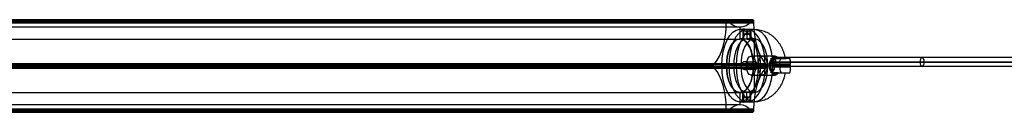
# Model space of a CAD drawing. Header units: millimetres. Extents: x -1274 to 1495, y -27 to 28.
# Tile 6 of 13: x -645 to -334, y -15 to 14. Entities that reach past the tile are written whole.
import ezdxf

# ---------------------------------------------------------------- set-up
doc = ezdxf.new("R2010")
doc.units = ezdxf.units.MM
for name, color, linetype in [('CABLE', 7, 'Continuous'), ('LUZ', 7, 'Continuous'), ('METAL NEGRO', 7, 'Continuous')]:
    doc.layers.add(name, color=color, linetype=linetype)

msp = doc.modelspace()

# ---------------------------------------------------------------- linework, layer by layer
at = {"layer": 'CABLE'}
for p, q in [((-406.02, 0.77, 69.45), (-407.42, 0.77, 67.02)), ((-406.72, 2.17, 68.23), (-406.72, -0.63, 68.23)), ((-312.94, 2.17, 14.09), (-406.72, 2.17, 68.23)), ((-312.94, -0.63, 14.09), (-406.72, -0.63, 68.23))]:
    msp.add_line(p, q, dxfattribs=at)
at = {"layer": 'CABLE', "extrusion": (-0.866025, 1.16928e-17, 0.5)}
msp.add_arc((-0.77, -144.27, 386.35), 1.4, 90, 270, dxfattribs=at)
at = {"layer": 'CABLE', "extrusion": (0.866025, -1.17061e-17, -0.5)}
msp.add_arc((0.77, -144.27, -386.35), 1.4, 90, 270, dxfattribs=at)
at = {"layer": 'CABLE', "extrusion": (-0.866025, -4.54747e-13, 0.5)}
msp.add_arc((-0.77, -144.27, 332.2), 1.4, 90, 270, dxfattribs=at)
at = {"layer": 'CABLE', "extrusion": (-0.866025, 4.54747e-13, 0.5)}
msp.add_arc((-0.77, -144.27, 332.2), 1.4, 270, 90, dxfattribs=at)
at = {"layer": 'CABLE'}
for points in [[(-407.42, 0.77, 67.02), (-313.64, 0.77, 12.87)], [(-312.24, 0.77, 15.3), (-406.02, 0.77, 69.45)]]:
    msp.add_open_spline(points, degree=1, dxfattribs=at)
at = {"layer": 'LUZ'}
for p, q in [((-421.77, 13.44, 66.92), (-941.39, 13.44, 366.92)), ((-932.73, 13.44, 381.92), (-413.11, 13.44, 81.92)), ((-413.11, 13.21, 81.92), (-932.73, 13.21, 381.92)), ((-417.44, 11.87, 74.42), (-417.44, 8.04, 74.42)), ((-945.47, -0.46, 359.86), (-425.85, -0.46, 59.86)), ((-941.31, -0.46, 367.06), (-421.69, -0.46, 67.06)), ((-932.81, -0.46, 381.79), (-413.19, -0.46, 81.79)), ((-928.65, -0.46, 388.99), (-409.03, -0.46, 88.99)), ((-425.85, -0.49, 59.86), (-421.69, -0.49, 67.06)), ((-413.19, -0.49, 81.79), (-409.03, -0.49, 88.99)), ((-417.44, -8.96, 74.42), (-417.44, -12.78, 74.42)), ((-421.77, -14.35, 66.92), (-941.39, -14.35, 366.92)), ((-941.14, -15.09, 367.36), (-421.52, -15.09, 67.36)), ((-417.44, -12.78, 74.42), (-937.06, -12.78, 374.42)), ((-932.98, -15.09, 381.49), (-413.36, -15.09, 81.49)), ((-932.73, -14.35, 381.92), (-413.11, -14.35, 81.92))]:
    msp.add_line(p, q, dxfattribs=at)
at = {"layer": 'LUZ', "extrusion": (-0.866025, -1.2047e-13, 0.5)}
msp.add_arc((-13.21, -167.93, 398.73), 15, 30, 90, dxfattribs=at)
at = {"layer": 'LUZ', "extrusion": (-0.866025, 1.57529e-12, 0.5)}
msp.add_arc((-13.68, -152.43, 398.73), 0.5, 180, 270, dxfattribs=at)
at = {"layer": 'LUZ', "extrusion": (0.866025, 1.59078e-10, -0.5)}
msp.add_arc((13.68, -152.43, -398.73), 0.5, 0, 30, dxfattribs=at)
at = {"layer": 'LUZ', "extrusion": (-0.866025, 7.76695e-13, 0.5)}
msp.add_arc((-26.87, -144.27, 398.73), 15, 330, 0, dxfattribs=at)
at = {"layer": 'LUZ', "extrusion": (-0.866025, 5.5958e-13, 0.5)}
msp.add_arc((-26.87, -144.27, 398.73), 15, 360, 30, dxfattribs=at)
at = {"layer": 'LUZ', "extrusion": (-0.866025, 1.12694e-10, 0.5)}
msp.add_arc((-13.68, -136.11, 398.73), 0.5, 180, 210, dxfattribs=at)
at = {"layer": 'LUZ', "extrusion": (0.866025, -7.33251e-12, -0.5)}
msp.add_arc((13.68, -136.11, -398.73), 0.5, 360, 90, dxfattribs=at)
at = {"layer": 'LUZ', "extrusion": (-0.866025, -1.1624e-13, 0.5)}
msp.add_arc((-13.21, -120.61, 398.73), 15, 270, 330, dxfattribs=at)
at = {"layer": 'LUZ', "extrusion": (-0.866025, 0, 0.5)}
for start, end in [(180, 0), (0, 180)]:
    msp.add_arc((0.46, -144.27, 398.73), 8.5, start, end, dxfattribs=at)
at = {"layer": 'LUZ', "extrusion": (0.866025, -2.6984e-13, -0.5)}
msp.add_arc((-0.46, -160.59, -398.73), 0.5, 210, 330, dxfattribs=at)
at = {"layer": 'LUZ', "extrusion": (-0.866025, -5.53363e-13, 0.5)}
msp.add_arc((14.12, -167.93, 398.73), 15, 90, 150, dxfattribs=at)
at = {"layer": 'LUZ', "extrusion": (-0.866025, 4.27879e-13, 0.5)}
msp.add_arc((14.12, -120.61, 398.73), 15, 210, 270, dxfattribs=at)
at = {"layer": 'LUZ', "extrusion": (0.866025, 1.88932e-13, -0.5)}
msp.add_arc((-0.46, -127.95, -398.73), 0.5, 30, 150, dxfattribs=at)
at = {"layer": 'LUZ', "extrusion": (-0.866025, 1.09412e-13, 0.5)}
msp.add_arc((27.78, -144.27, 398.73), 15, 150, 210, dxfattribs=at)
at = {"layer": 'LUZ', "extrusion": (0.866025, 2.11585e-13, -0.5)}
msp.add_arc((-14.59, -152.43, -398.73), 0.5, 150, 270, dxfattribs=at)
at = {"layer": 'LUZ', "extrusion": (0.866025, 4.17802e-12, -0.5)}
msp.add_arc((-14.59, -136.11, -398.73), 0.5, 90, 210, dxfattribs=at)
at = {"layer": 'LUZ'}
for points in [[(-421.77, 13.68, 66.92), (-941.39, 13.68, 366.92)], [(-421.77, 13.21, 66.92), (-941.39, 13.21, 366.92)], [(-941.14, 14.18, 367.36), (-421.52, 14.18, 67.36)], [(-941.01, 14.11, 367.57), (-421.4, 14.11, 67.57)], [(-940.81, 13.87, 367.93), (-421.19, 13.87, 67.93)], [(-413.69, 13.87, 80.92), (-933.31, 13.87, 380.92)], [(-413.49, 14.11, 81.27), (-933.1, 14.11, 381.27)], [(-932.98, 14.18, 381.49), (-413.36, 14.18, 81.49)], [(-413.11, 13.68, 81.92), (-932.73, 13.68, 381.92)], [(-932.73, 13.21, 381.92), (-413.11, 13.21, 81.92)], [(-421.77, 13.21, 66.92), (-421.77, 13.68, 66.92)], [(-421.4, 14.11, 67.57), (-421.19, 13.87, 67.93)], [(-413.69, 13.87, 80.92), (-413.49, 14.11, 81.27)], [(-413.11, 13.68, 81.92), (-413.11, 13.21, 81.92)], [(-937.06, 11.87, 374.42), (-417.44, 11.87, 74.42)], [(-937.06, 8.04, 374.42), (-417.44, 8.04, 74.42)], [(-945.14, 0.21, 360.43), (-425.52, 0.21, 60.43)], [(-409.36, 0.21, 88.42), (-928.98, 0.21, 388.42)], [(-425.73, -0.02, 60.07), (-425.52, 0.21, 60.43)], [(-409.36, 0.21, 88.42), (-409.16, -0.02, 88.77)], [(-945.34, -0.02, 360.07), (-425.73, -0.02, 60.07)], [(-425.73, -0.89, 60.07), (-945.34, -0.89, 360.07)], [(-425.52, -1.13, 60.43), (-945.14, -1.13, 360.43)], [(-928.98, -1.13, 388.42), (-409.36, -1.13, 88.42)], [(-409.16, -0.02, 88.77), (-928.77, -0.02, 388.77)], [(-928.77, -0.89, 388.77), (-409.16, -0.89, 88.77)], [(-425.52, -1.13, 60.43), (-425.73, -0.89, 60.07)], [(-409.16, -0.89, 88.77), (-409.36, -1.13, 88.42)], [(-417.44, -8.96, 74.42), (-937.06, -8.96, 374.42)], [(-941.39, -14.12, 366.92), (-421.77, -14.12, 66.92)], [(-421.77, -14.59, 66.92), (-941.39, -14.59, 366.92)], [(-941.01, -15.02, 367.57), (-421.4, -15.02, 67.57)], [(-421.19, -14.79, 67.93), (-940.81, -14.79, 367.93)], [(-933.31, -14.79, 380.92), (-413.69, -14.79, 80.92)], [(-933.1, -15.02, 381.27), (-413.49, -15.02, 81.27)], [(-413.11, -14.12, 81.92), (-932.73, -14.12, 381.92)], [(-413.11, -14.59, 81.92), (-932.73, -14.59, 381.92)], [(-421.77, -14.59, 66.92), (-421.77, -14.12, 66.92)], [(-421.19, -14.79, 67.93), (-421.4, -15.02, 67.57)], [(-413.49, -15.02, 81.27), (-413.69, -14.79, 80.92)], [(-413.11, -14.12, 81.92), (-413.11, -14.59, 81.92)]]:
    msp.add_open_spline(points, degree=1, dxfattribs=at)
at = {"layer": 'METAL NEGRO'}
for p, q in [((-417.44, 11.14, 74.42), (-417.44, 8.14, 74.42)), ((-416.53, 11.13, 73.17), (-416.53, 8.12, 73.17)), ((-415.28, 11.09, 71.92), (-415.28, 8.08, 71.92)), ((-415.28, 11.09, 74.42), (-415.28, 8.08, 74.42)), ((-414.03, 11.13, 73.17), (-414.03, 8.12, 73.17)), ((-412.9, 8.14, 71.8), (-412.9, 1.88, 71.8)), ((-408.21, 0.09, 63.36), (-407.88, 0.09, 61.46)), ((-408.04, 0.09, 62.41), (-408.04, -0.81, 62.41)), ((-405.47, 2.12, 67.16), (-407.17, 2.12, 64.22)), ((-407.13, 1.53, 69.79), (-407.13, -2.24, 69.79)), ((-401.44, 0.09, 72.62), (-406.58, 0.09, 70.75)), ((-406.39, 2.64, 65.56), (-406.39, 1.89, 65.56)), ((-405.77, 1.89, 66.65), (-402.87, 1.89, 66.65)), ((-404.5, 1.89, 69.59), (-404.5, 1.89, 64.27)), ((-404, -0.81, 71.68), (-404, 0.09, 71.68)), ((-418.65, -0.36, 61.84), (-423.19, -0.36, 64.46)), ((-421.69, -0.36, 67.06), (-423.19, -0.36, 64.46)), ((-417.15, -0.36, 64.44), (-421.69, -0.36, 67.06)), ((-415.4, -0.36, 67.47), (-417.15, -0.36, 64.44)), ((-417.06, -0.36, 61.08), (-413.88, -0.36, 66.59)), ((-415.4, -0.36, 67.47), (-413.88, -0.36, 66.59)), ((-414.56, -0.36, 60.42), (-411.72, -0.36, 65.34)), ((-408.65, -0.36, 79.16), (-413.19, -0.36, 81.79)), ((-411.69, -0.36, 84.38), (-413.19, -0.36, 81.79)), ((-412.9, -2.59, 71.8), (-412.9, -8.86, 71.8)), ((-412.4, -0.36, 72.67), (-407.2, -0.36, 69.67)), ((-408.65, -0.36, 79.16), (-412.4, -0.36, 72.67)), ((-411.72, -0.36, 65.34), (-408.2, -0.36, 63.32)), ((-407.15, -0.36, 81.76), (-411.69, -0.36, 84.38)), ((-407.87, -0.36, 61.45), (-408.2, -0.36, 63.32)), ((-407.2, -0.36, 69.67), (-406.58, -0.36, 70.75)), ((-405.47, -2.83, 67.16), (-407.17, -2.83, 64.22)), ((-401.43, -0.36, 72.62), (-406.58, -0.36, 70.75)), ((-406.39, -2.61, 65.56), (-406.39, -3.35, 65.56)), ((-405.77, -2.61, 66.65), (-402.87, -2.61, 66.65)), ((-404.5, -2.61, 64.27), (-404.5, -2.61, 69.59)), ((-417.44, -8.86, 74.42), (-417.44, -11.86, 74.42)), ((-416.53, -11.84, 73.17), (-416.53, -8.83, 73.17)), ((-415.28, -11.8, 74.42), (-415.28, -8.79, 74.42)), ((-415.28, -11.8, 71.92), (-415.28, -8.79, 71.92)), ((-414.03, -11.84, 73.17), (-414.03, -8.83, 73.17))]:
    msp.add_line(p, q, dxfattribs=at)
at = {"layer": 'METAL NEGRO', "extrusion": (0.866025, -1.71227e-14, -0.5)}
msp.add_arc((-0.36, -144.27, -398.73), 11.5, 180, 0, dxfattribs=at)
at = {"layer": 'METAL NEGRO', "extrusion": (-0.866025, 0, 0.5)}
for centre, radius, start, end in [((0.36, -144.27, 396.1), 11.5, 186.2088, 353.7912), ((0.36, -144.27, 396.1), 11.5, 6.2083, 173.7914), ((0.36, -144.27, 396.1), 8.5, 188.4136, 351.5868), ((0.36, -144.27, 393.48), 8.5, 180, 0), ((0.36, -144.27, 396.1), 8.5, 8.4139, 171.5861), ((0.36, -144.27, 393.48), 8.5, 0, 180)]:
    msp.add_arc(centre, radius, start, end, dxfattribs=at)
at = {"layer": 'METAL NEGRO', "extrusion": (-0.866025, -2.22595e-13, 0.5)}
msp.add_arc((0.36, -144.27, 393.48), 11.5, 180, 270, dxfattribs=at)
at = {"layer": 'METAL NEGRO', "extrusion": (0.866025, -1.20151e-14, -0.5)}
msp.add_arc((-0.36, -144.27, -398.73), 11.5, 0, 180, dxfattribs=at)
at = {"layer": 'METAL NEGRO', "extrusion": (0, -1, 0)}
for centre, radius, start, end in [((-415.28, 73.17, -9.6), 1.25, 150, 270), ((-415.28, 73.17, -9.6), 1.25, 330, 150), ((-415.28, 73.17, -9.6), 1.25, 270, 330), ((-412.9, 71.8, 0.36), 11.5, 240, 248.7529), ((-412.9, 71.8, 0.36), 11.5, 261.6888, 295.8972), ((-412.9, 71.8, 0.36), 11.5, 4.1028, 60), ((-412.9, 71.8, 2.61), 11.28, 306.0348, 353.9652)]:
    msp.add_arc(centre, radius, start, end, dxfattribs=at)
at = {"layer": 'METAL NEGRO', "extrusion": (0.866025, 8.82625e-14, -0.5)}
msp.add_arc((-0.36, -144.27, -393.48), 11.5, 0, 90, dxfattribs=at)
at = {"layer": 'METAL NEGRO', "extrusion": (0.866025, -5.84894e-14, -0.5)}
msp.add_arc((-0.36, -144.27, -398.73), 8.5, 180, 0, dxfattribs=at)
at = {"layer": 'METAL NEGRO', "extrusion": (0.866025, 0, -0.5)}
for centre, radius, start, end in [((-0.36, -144.27, -398.73), 8.5, 0, 180), ((-0.36, -146.27, -393.48), 3, 180, 0), ((-0.36, -146.27, -393.48), 3, 0, 180), ((-0.36, -146.27, -389.16), 3, 180, 0)]:
    msp.add_arc(centre, radius, start, end, dxfattribs=at)
at = {"layer": 'METAL NEGRO', "extrusion": (0.5, -1.13687e-13, 0.866025)}
msp.add_arc((-0.36, 390.48, -152.29), 1.25, 0, 180, dxfattribs=at)
at = {"layer": 'METAL NEGRO', "extrusion": (0.5, 0, 0.866025)}
msp.add_arc((-0.36, 390.48, -152.05), 1.25, 180, 0, dxfattribs=at)
at = {"layer": 'METAL NEGRO', "extrusion": (0.866025, 5.68434e-14, -0.5)}
msp.add_arc((-0.36, -146.27, -389.32), 3, 0, 180, dxfattribs=at)
at = {"layer": 'METAL NEGRO', "extrusion": (0.173648, 1.13687e-13, -0.984808)}
msp.add_arc((0.09, -389.21, -133.02), 1.8, 270, 0, dxfattribs=at)
at = {"layer": 'METAL NEGRO', "extrusion": (-0.984808, 3.47607e-11, -0.173648)}
msp.add_arc((0.36, 142.41, 391.01), 11.06, 267.6682, 270, dxfattribs=at)
at = {"layer": 'METAL NEGRO', "extrusion": (-0.866025, 5.98133e-14, 0.5)}
msp.add_arc((0.36, -146.27, 387.48), 3, 42.5155, 137.4845, dxfattribs=at)
at = {"layer": 'METAL NEGRO', "extrusion": (-0.866025, -5.14441e-12, 0.5)}
msp.add_arc((0.36, -146.27, 384.73), 3, 180, 229.5407, dxfattribs=at)
at = {"layer": 'METAL NEGRO', "extrusion": (-0.866025, -1.89876e-12, 0.5)}
msp.add_arc((0.36, -146.27, 384.73), 3, 138.5904, 180, dxfattribs=at)
at = {"layer": 'METAL NEGRO', "extrusion": (0, 1, 0)}
for centre, radius, start, end in [((412.9, 71.8, 1.89), 11.28, 186.0348, 233.9652), ((415.28, 73.17, -10.31), 1.25, 210, 30), ((415.28, 73.17, -10.31), 1.25, 30, 90), ((415.28, 73.17, -10.31), 1.25, 90, 210)]:
    msp.add_arc(centre, radius, start, end, dxfattribs=at)
at = {"layer": 'METAL NEGRO', "extrusion": (-0.939693, 0, -0.34202)}
msp.add_arc((-0.09, 203.74, 356.02), 1.8, 90, 180, dxfattribs=at)
at = {"layer": 'METAL NEGRO', "extrusion": (-0.34202, 3.72545e-11, 0.939693)}
msp.add_arc((0.36, -363.44, 205.54), 11.06, 90, 92.3318, dxfattribs=at)
at = {"layer": 'METAL NEGRO', "extrusion": (-0.866025, 2.22595e-13, 0.5)}
msp.add_arc((0.36, -144.27, 393.48), 11.5, 270, 0, dxfattribs=at)
at = {"layer": 'METAL NEGRO', "extrusion": (0.866025, -8.82625e-14, -0.5)}
msp.add_arc((-0.36, -144.27, -393.48), 11.5, 90, 180, dxfattribs=at)
at = {"layer": 'METAL NEGRO', "extrusion": (-0.173648, 0, 0.984808)}
msp.add_arc((0.81, -389.21, 133.02), 1.8, 270, 0, dxfattribs=at)
at = {"layer": 'METAL NEGRO', "extrusion": (-0.984808, -6.53522e-12, -0.173648)}
msp.add_arc((0.36, 142.41, 391.01), 11.06, 270, 272.3318, dxfattribs=at)
at = {"layer": 'METAL NEGRO', "extrusion": (-0.866025, 1.4393e-12, 0.5)}
msp.add_arc((0.36, -146.27, 384.73), 3, 310.4593, 0, dxfattribs=at)
at = {"layer": 'METAL NEGRO', "extrusion": (-0.866025, 1.03198e-11, 0.5)}
msp.add_arc((0.36, -146.27, 384.73), 3, 0, 41.4096, dxfattribs=at)
at = {"layer": 'METAL NEGRO', "extrusion": (0.939693, 0, 0.34202)}
msp.add_arc((-0.81, 203.74, -356.02), 1.8, 90, 180, dxfattribs=at)
at = {"layer": 'METAL NEGRO', "extrusion": (-0.34202, -2.00045e-11, 0.939693)}
msp.add_arc((0.36, -363.44, 205.54), 11.06, 87.6682, 90, dxfattribs=at)
at = {"layer": 'METAL NEGRO'}
for points, degree in [([(-417.44, 11.14, 74.42), (-416.36, 11.14, 73.8)], 1), ([(-416.36, 11.14, 73.8), (-416.36, 8.14, 73.8)], 1), ([(-414.2, 8.14, 72.55), (-414.2, 11.14, 72.55)], 1), ([(-414.2, 11.14, 72.55), (-412.9, 11.14, 71.8)], 1), ([(-416.36, 8.14, 73.8), (-417.44, 8.14, 74.42)], 1), ([(-412.9, 8.14, 71.8), (-414.2, 8.14, 72.55)], 1), ([(-415.81, 0.89, 60.75), (-412.66, 0.89, 66.21)], 1), ([(-406.32, 2.64, 65.69), (-413.9, 2.64, 70.07)], 1), ([(-407.88, 0.09, 61.46), (-408.21, 0.09, 63.36)], 1), ([(-407.69, 1.86, 68.82), (-407.58, 1.88, 68.72), (-407.45, 1.89, 68.64), (-407.32, 1.89, 68.56)], 3), ([(-407.32, 1.89, 68.56), (-405.33, 1.89, 67.41)], 1), ([(-401.68, 1.89, 70.61), (-407.32, 1.89, 68.56)], 1), ([(-406.68, 1.89, 65.06), (-405.33, 1.89, 67.41)], 1), ([(-406.68, 1.89, 65.06), (-406.26, 1.89, 62.68)], 1), ([(-406.58, -0.81, 70.75), (-406.58, 0.09, 70.75)], 1), ([(-406.58, 0.09, 70.75), (-401.44, 0.09, 72.62)], 1), ([(-412.66, -1.61, 66.21), (-415.81, -1.61, 60.75)], 1), ([(-408.21, -0.81, 63.36), (-407.88, -0.81, 61.46)], 1), ([(-407.32, -2.61, 68.56), (-407.45, -2.61, 68.64), (-407.58, -2.59, 68.72), (-407.69, -2.57, 68.82)], 3), ([(-405.33, -2.61, 67.41), (-407.32, -2.61, 68.56)], 1), ([(-407.32, -2.61, 68.56), (-401.68, -2.61, 70.61)], 1), ([(-405.33, -2.61, 67.41), (-406.68, -2.61, 65.06)], 1), ([(-406.26, -2.61, 62.68), (-406.68, -2.61, 65.06)], 1), ([(-401.44, -0.81, 72.62), (-406.58, -0.81, 70.75)], 1), ([(-413.9, -3.36, 70.07), (-406.32, -3.36, 65.69)], 1), ([(-417.44, -8.86, 74.42), (-416.36, -8.86, 73.8)], 1), ([(-416.36, -8.86, 73.8), (-416.36, -11.86, 73.8)], 1), ([(-414.2, -11.86, 72.55), (-414.2, -8.86, 72.55)], 1), ([(-414.2, -8.86, 72.55), (-412.9, -8.86, 71.8)], 1), ([(-416.36, -11.86, 73.8), (-417.44, -11.86, 74.42)], 1), ([(-412.9, -11.86, 71.8), (-414.2, -11.86, 72.55)], 1)]:
    msp.add_open_spline(points, degree=degree, dxfattribs=at)
for points, knots in [([(-416.36, 11.14, 73.8), (-416.44, 11.14, 73.66), (-416.5, 11.14, 73.5), (-416.54, 11.13, 73.17), (-416.53, 11.12, 73.01), (-416.44, 11.1, 72.69), (-416.37, 11.09, 72.54), (-416.17, 11.08, 72.28), (-416.05, 11.08, 72.17), (-415.76, 11.08, 72.01), (-415.6, 11.08, 71.96), (-415.39, 11.09, 71.93), (-415.33, 11.09, 71.92), (-415.28, 11.09, 71.92)], [0, 0, 0, 0, 0.494393, 0.494393, 0.988786, 0.988786, 1.483179, 1.483179, 1.977572, 1.977572, 2.471965, 2.471965, 2.635325, 2.635325, 2.635325, 2.635325]), ([(-414.2, 11.14, 72.55), (-414.16, 11.14, 72.62), (-414.12, 11.14, 72.7), (-414.07, 11.14, 72.85), (-414.05, 11.14, 72.93), (-414.02, 11.13, 73.17), (-414.03, 11.12, 73.34), (-414.11, 11.1, 73.66), (-414.19, 11.09, 73.81), (-414.34, 11.08, 74), (-414.39, 11.08, 74.06), (-414.52, 11.08, 74.17), (-414.58, 11.08, 74.22), (-414.8, 11.08, 74.34), (-414.95, 11.08, 74.39), (-415.28, 11.09, 74.43), (-415.44, 11.1, 74.42), (-415.76, 11.12, 74.34), (-415.91, 11.13, 74.27), (-416.17, 11.14, 74.07), (-416.28, 11.14, 73.94), (-416.36, 11.14, 73.8)], [0, 0, 0, 0, 0.246903, 0.246903, 0.493806, 0.493806, 0.987612, 0.987612, 1.481418, 1.481418, 1.728321, 1.728321, 1.975223, 1.975223, 2.469029, 2.469029, 2.962835, 2.962835, 3.456641, 3.456641, 3.950447, 3.950447, 3.950447, 3.950447]), ([(-415.28, 11.09, 71.92), (-415.17, 11.1, 71.92), (-415.06, 11.1, 71.94), (-414.8, 11.12, 72.01), (-414.65, 11.13, 72.08), (-414.39, 11.14, 72.28), (-414.28, 11.14, 72.41), (-414.2, 11.14, 72.55)], [2.635325, 2.635325, 2.635325, 2.635325, 2.966358, 2.966358, 3.460751, 3.460751, 3.955144, 3.955144, 3.955144, 3.955144]), ([(-415.28, 8.08, 71.92), (-415.33, 8.07, 71.92), (-415.39, 8.07, 71.93), (-415.52, 8.06, 71.95), (-415.6, 8.06, 71.96), (-415.76, 8.05, 72.02), (-415.83, 8.05, 72.05), (-416.05, 8.05, 72.17), (-416.17, 8.06, 72.28), (-416.37, 8.07, 72.54), (-416.44, 8.09, 72.69), (-416.53, 8.11, 73.01), (-416.54, 8.12, 73.17), (-416.5, 8.14, 73.5), (-416.44, 8.14, 73.66), (-416.36, 8.14, 73.8)], [1.317457, 1.317457, 1.317457, 1.317457, 1.482358, 1.482358, 1.729417, 1.729417, 1.976477, 1.976477, 2.470596, 2.470596, 2.964715, 2.964715, 3.458834, 3.458834, 3.952953, 3.952953, 3.952953, 3.952953]), ([(-416.36, 8.14, 73.8), (-416.28, 8.14, 73.94), (-416.17, 8.14, 74.07), (-415.91, 8.12, 74.27), (-415.76, 8.11, 74.34), (-415.44, 8.09, 74.42), (-415.28, 8.07, 74.43), (-414.95, 8.06, 74.39), (-414.8, 8.05, 74.34), (-414.51, 8.05, 74.17), (-414.39, 8.06, 74.06), (-414.24, 8.07, 73.87), (-414.19, 8.08, 73.8), (-414.12, 8.09, 73.65), (-414.09, 8.09, 73.58), (-414.03, 8.11, 73.34), (-414.02, 8.12, 73.17), (-414.06, 8.14, 72.85), (-414.11, 8.14, 72.69), (-414.2, 8.14, 72.55)], [0, 0, 0, 0, 0.494418, 0.494418, 0.988837, 0.988837, 1.483255, 1.483255, 1.977673, 1.977673, 2.472092, 2.472092, 2.719301, 2.719301, 2.96651, 2.96651, 3.460928, 3.460928, 3.955346, 3.955346, 3.955346, 3.955346]), ([(-414.2, 8.14, 72.55), (-414.24, 8.14, 72.48), (-414.29, 8.14, 72.41), (-414.39, 8.14, 72.29), (-414.45, 8.14, 72.23), (-414.65, 8.12, 72.08), (-414.8, 8.11, 72.01), (-415.06, 8.09, 71.94), (-415.17, 8.08, 71.92), (-415.28, 8.08, 71.92)], [-3.952953, -3.952953, -3.952953, -3.952953, -3.705894, -3.705894, -3.458834, -3.458834, -2.964715, -2.964715, -2.635496, -2.635496, -2.635496, -2.635496]), ([(-415.81, 0.89, 60.75), (-415.98, 0.89, 60.79), (-416.14, 0.86, 60.83), (-416.44, 0.74, 60.91), (-416.57, 0.65, 60.95), (-416.81, 0.42, 61.01), (-416.9, 0.28, 61.04), (-417.03, -0.02, 61.07), (-417.06, -0.19, 61.08), (-417.06, -0.36, 61.08)], [0, 0, 0, 0, 0.502799, 0.502799, 1.005599, 1.005599, 1.508398, 1.508398, 2.011198, 2.011198, 2.011198, 2.011198]), ([(-414.56, -0.36, 60.42), (-414.56, -0.27, 60.42), (-414.57, -0.19, 60.42), (-414.6, -0.02, 60.43), (-414.63, 0.05, 60.44), (-414.72, 0.28, 60.46), (-414.82, 0.42, 60.49), (-415.05, 0.65, 60.55), (-415.19, 0.74, 60.58), (-415.49, 0.86, 60.66), (-415.65, 0.89, 60.7), (-415.81, 0.89, 60.75)], [0, 0, 0, 0, 0.251313, 0.251313, 0.502626, 0.502626, 1.005253, 1.005253, 1.507879, 1.507879, 2.010505, 2.010505, 2.010505, 2.010505]), ([(-412.66, 0.89, 66.21), (-412.74, 0.89, 66.25), (-412.81, 0.89, 66.28), (-412.95, 0.85, 66.35), (-413.03, 0.83, 66.38), (-413.24, 0.74, 66.46), (-413.38, 0.64, 66.5), (-413.61, 0.41, 66.55), (-413.71, 0.28, 66.57), (-413.84, -0.02, 66.59), (-413.88, -0.19, 66.59), (-413.88, -0.44, 66.59), (-413.87, -0.52, 66.59), (-413.84, -0.68, 66.59), (-413.81, -0.76, 66.58), (-413.71, -0.99, 66.57), (-413.61, -1.13, 66.55), (-413.38, -1.35, 66.5), (-413.24, -1.45, 66.46), (-412.96, -1.57, 66.36), (-412.81, -1.61, 66.29), (-412.66, -1.61, 66.21)], [-3.99497, -3.99497, -3.99497, -3.99497, -3.745285, -3.745285, -3.495599, -3.495599, -2.996228, -2.996228, -2.496857, -2.496857, -1.997485, -1.997485, -1.7478, -1.7478, -1.498114, -1.498114, -0.998743, -0.998743, -0.499371, -0.499371, 0, 0, 0, 0]), ([(-412.66, 0.89, 66.21), (-412.52, 0.89, 66.12), (-412.39, 0.86, 66.03), (-412.15, 0.73, 65.83), (-412.05, 0.64, 65.73), (-411.89, 0.41, 65.55), (-411.82, 0.28, 65.48), (-411.74, -0.02, 65.37), (-411.72, -0.19, 65.34), (-411.72, -0.44, 65.34), (-411.72, -0.52, 65.35), (-411.74, -0.68, 65.38), (-411.76, -0.76, 65.4), (-411.8, -0.91, 65.45), (-411.83, -0.98, 65.48), (-411.89, -1.12, 65.56), (-411.93, -1.18, 65.6), (-412.05, -1.35, 65.73), (-412.15, -1.45, 65.83), (-412.38, -1.57, 66.03), (-412.52, -1.61, 66.12), (-412.66, -1.61, 66.21)], [0, 0, 0, 0, 0.499448, 0.499448, 0.998895, 0.998895, 1.498343, 1.498343, 1.99779, 1.99779, 2.247514, 2.247514, 2.497238, 2.497238, 2.746961, 2.746961, 2.996685, 2.996685, 3.496133, 3.496133, 3.99558, 3.99558, 3.99558, 3.99558]), ([(-407.46, 1.59, 63.72), (-407.59, 1.51, 63.71), (-407.7, 1.41, 63.68), (-407.89, 1.19, 63.62), (-407.97, 1.07, 63.59), (-408.1, 0.81, 63.52), (-408.14, 0.67, 63.48), (-408.2, 0.39, 63.42), (-408.22, 0.24, 63.39), (-408.21, 0.09, 63.36)], [-1.791233, -1.791233, -1.791233, -1.791233, -1.343424, -1.343424, -0.895616, -0.895616, -0.447808, -0.447808, 0, 0, 0, 0]), ([(-406.26, 1.89, 62.68), (-406.36, 1.89, 62.61), (-406.46, 1.88, 62.53), (-406.66, 1.84, 62.39), (-406.76, 1.81, 62.32), (-406.95, 1.73, 62.18), (-407.04, 1.68, 62.11), (-407.22, 1.55, 61.98), (-407.3, 1.48, 61.92), (-407.53, 1.24, 61.75), (-407.66, 1.04, 61.65), (-407.79, 0.7, 61.55), (-407.82, 0.59, 61.52), (-407.87, 0.34, 61.48), (-407.88, 0.22, 61.47), (-407.88, 0.09, 61.46)], [0, 0, 0, 0, 0.37557, 0.37557, 0.75114, 0.75114, 1.12671, 1.12671, 1.502279, 1.502279, 2.253419, 2.253419, 2.628989, 2.628989, 3.004559, 3.004559, 3.004559, 3.004559]), ([(-401.44, 0.09, 72.62), (-401.44, 0.22, 72.62), (-401.45, 0.35, 72.6), (-401.46, 0.59, 72.54), (-401.47, 0.7, 72.5), (-401.48, 0.93, 72.39), (-401.49, 1.04, 72.32), (-401.51, 1.23, 72.17), (-401.52, 1.32, 72.08), (-401.56, 1.56, 71.8), (-401.58, 1.69, 71.58), (-401.63, 1.85, 71.11), (-401.66, 1.89, 70.86), (-401.68, 1.89, 70.61)], [0, 0, 0, 0, 0.375838, 0.375838, 0.751676, 0.751676, 1.127515, 1.127515, 1.503353, 1.503353, 2.255029, 2.255029, 3.006706, 3.006706, 3.006706, 3.006706]), ([(-417.06, -0.36, 61.08), (-417.06, -0.44, 61.08), (-417.06, -0.52, 61.08), (-417.02, -0.68, 61.07), (-417, -0.76, 61.06), (-416.9, -0.99, 61.04), (-416.81, -1.13, 61.01), (-416.57, -1.36, 60.95), (-416.44, -1.45, 60.91), (-416.14, -1.57, 60.83), (-415.97, -1.61, 60.79), (-415.81, -1.61, 60.75)], [0, 0, 0, 0, 0.251066, 0.251066, 0.502131, 0.502131, 1.004263, 1.004263, 1.506394, 1.506394, 2.008525, 2.008525, 2.008525, 2.008525]), ([(-415.81, -1.61, 60.75), (-415.65, -1.61, 60.7), (-415.49, -1.57, 60.66), (-415.19, -1.45, 60.58), (-415.05, -1.36, 60.55), (-414.82, -1.13, 60.49), (-414.72, -0.99, 60.46), (-414.59, -0.69, 60.43), (-414.56, -0.52, 60.42), (-414.56, -0.36, 60.42)], [0, 0, 0, 0, 0.503256, 0.503256, 1.006512, 1.006512, 1.509768, 1.509768, 2.013024, 2.013024, 2.013024, 2.013024]), ([(-408.21, -0.81, 63.36), (-408.22, -0.95, 63.39), (-408.2, -1.1, 63.42), (-408.14, -1.38, 63.48), (-408.1, -1.52, 63.52), (-407.97, -1.78, 63.59), (-407.89, -1.9, 63.62), (-407.7, -2.12, 63.68), (-407.59, -2.22, 63.71), (-407.46, -2.3, 63.72)], [-1.791242, -1.791242, -1.791242, -1.791242, -1.343432, -1.343432, -0.895621, -0.895621, -0.447811, -0.447811, 0, 0, 0, 0]), ([(-407.88, -0.81, 61.46), (-407.88, -0.93, 61.47), (-407.87, -1.06, 61.48), (-407.82, -1.3, 61.52), (-407.79, -1.42, 61.55), (-407.7, -1.64, 61.62), (-407.65, -1.75, 61.66), (-407.52, -1.94, 61.76), (-407.45, -2.03, 61.81), (-407.22, -2.27, 61.98), (-407.05, -2.4, 62.11), (-406.66, -2.56, 62.39), (-406.47, -2.61, 62.53), (-406.26, -2.61, 62.68)], [0, 0, 0, 0, 0.375838, 0.375838, 0.751676, 0.751676, 1.127515, 1.127515, 1.503353, 1.503353, 2.255029, 2.255029, 3.006706, 3.006706, 3.006706, 3.006706]), ([(-401.68, -2.61, 70.61), (-401.67, -2.61, 70.74), (-401.66, -2.59, 70.86), (-401.63, -2.55, 71.11), (-401.62, -2.52, 71.23), (-401.59, -2.44, 71.46), (-401.58, -2.39, 71.57), (-401.56, -2.26, 71.79), (-401.54, -2.19, 71.89), (-401.51, -1.95, 72.18), (-401.49, -1.75, 72.33), (-401.47, -1.41, 72.5), (-401.46, -1.3, 72.54), (-401.45, -1.05, 72.6), (-401.44, -0.93, 72.62), (-401.44, -0.81, 72.62)], [0, 0, 0, 0, 0.37557, 0.37557, 0.75114, 0.75114, 1.12671, 1.12671, 1.502279, 1.502279, 2.253419, 2.253419, 2.628989, 2.628989, 3.004559, 3.004559, 3.004559, 3.004559]), ([(-414.2, -8.86, 72.55), (-414.28, -8.86, 72.41), (-414.39, -8.85, 72.28), (-414.65, -8.83, 72.08), (-414.8, -8.82, 72.01), (-415.11, -8.8, 71.92), (-415.28, -8.78, 71.91), (-415.6, -8.77, 71.96), (-415.76, -8.76, 72.01), (-415.97, -8.76, 72.13), (-416.04, -8.76, 72.18), (-416.16, -8.77, 72.29), (-416.22, -8.77, 72.35), (-416.37, -8.78, 72.54), (-416.44, -8.8, 72.69), (-416.53, -8.82, 73.01), (-416.54, -8.83, 73.17), (-416.51, -8.85, 73.42), (-416.49, -8.85, 73.5), (-416.44, -8.85, 73.65), (-416.4, -8.86, 73.73), (-416.36, -8.86, 73.8)], [-3.952953, -3.952953, -3.952953, -3.952953, -3.458834, -3.458834, -2.964715, -2.964715, -2.470596, -2.470596, -1.976477, -1.976477, -1.729417, -1.729417, -1.482358, -1.482358, -0.988238, -0.988238, -0.494119, -0.494119, -0.24706, -0.24706, 0, 0, 0, 0]), ([(-415.28, -8.79, 74.42), (-415.31, -8.79, 74.42), (-415.33, -8.79, 74.42), (-415.44, -8.8, 74.42), (-415.52, -8.8, 74.4), (-415.76, -8.82, 74.34), (-415.91, -8.83, 74.26), (-416.17, -8.85, 74.07), (-416.28, -8.86, 73.94), (-416.36, -8.86, 73.8)], [2.635979, 2.635979, 2.635979, 2.635979, 2.719301, 2.719301, 2.96651, 2.96651, 3.460928, 3.460928, 3.955346, 3.955346, 3.955346, 3.955346]), ([(-414.2, -8.86, 72.55), (-414.11, -8.86, 72.69), (-414.06, -8.85, 72.85), (-414.02, -8.83, 73.17), (-414.03, -8.82, 73.34), (-414.11, -8.8, 73.66), (-414.19, -8.78, 73.81), (-414.39, -8.77, 74.07), (-414.51, -8.76, 74.17), (-414.8, -8.76, 74.34), (-414.95, -8.77, 74.39), (-415.17, -8.78, 74.42), (-415.22, -8.78, 74.42), (-415.28, -8.79, 74.42)], [0, 0, 0, 0, 0.494418, 0.494418, 0.988837, 0.988837, 1.483255, 1.483255, 1.977673, 1.977673, 2.472092, 2.472092, 2.635979, 2.635979, 2.635979, 2.635979]), ([(-414.2, -11.86, 72.55), (-414.28, -11.86, 72.41), (-414.39, -11.85, 72.28), (-414.65, -11.84, 72.08), (-414.8, -11.83, 72.01), (-415.11, -11.81, 71.92), (-415.28, -11.8, 71.91), (-415.6, -11.79, 71.96), (-415.76, -11.79, 72.01), (-416.05, -11.79, 72.17), (-416.17, -11.79, 72.28), (-416.37, -11.8, 72.54), (-416.44, -11.81, 72.69), (-416.53, -11.83, 73.01), (-416.54, -11.84, 73.18), (-416.5, -11.85, 73.5), (-416.44, -11.86, 73.66), (-416.36, -11.86, 73.8)], [0, 0, 0, 0, 0.494393, 0.494393, 0.988786, 0.988786, 1.483179, 1.483179, 1.977572, 1.977572, 2.471965, 2.471965, 2.966358, 2.966358, 3.460751, 3.460751, 3.955144, 3.955144, 3.955144, 3.955144]), ([(-416.36, -11.86, 73.8), (-416.32, -11.86, 73.87), (-416.27, -11.85, 73.94), (-416.16, -11.85, 74.06), (-416.1, -11.85, 74.12), (-415.91, -11.84, 74.27), (-415.76, -11.83, 74.34), (-415.5, -11.82, 74.41), (-415.39, -11.81, 74.42), (-415.28, -11.8, 74.42)], [0, 0, 0, 0, 0.246903, 0.246903, 0.493806, 0.493806, 0.987612, 0.987612, 1.316338, 1.316338, 1.316338, 1.316338]), ([(-415.28, -11.8, 74.42), (-415.22, -11.8, 74.42), (-415.17, -11.8, 74.42), (-415.03, -11.79, 74.4), (-414.95, -11.79, 74.38), (-414.8, -11.79, 74.33), (-414.72, -11.79, 74.3), (-414.51, -11.79, 74.17), (-414.39, -11.79, 74.06), (-414.19, -11.8, 73.81), (-414.11, -11.81, 73.66), (-414.03, -11.83, 73.34), (-414.02, -11.84, 73.17), (-414.06, -11.85, 72.85), (-414.11, -11.86, 72.69), (-414.2, -11.86, 72.55)], [1.316338, 1.316338, 1.316338, 1.316338, 1.481418, 1.481418, 1.728321, 1.728321, 1.975223, 1.975223, 2.469029, 2.469029, 2.962835, 2.962835, 3.456641, 3.456641, 3.950447, 3.950447, 3.950447, 3.950447])]:
    msp.add_open_spline(points, degree=3, knots=knots, dxfattribs=at)
for points, weights, degree in [([(-412.9, 11.14, 71.8), (-404.73, 11.14, 67.08), (-403.13, 1.89, 66.16)], [1, 0.746414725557, 0.931934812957], 2), ([(-408.21, 0.09, 63.36), (-408.2, -0.2, 63.3), (-408.2, -0.51, 63.3), (-408.21, -0.81, 63.36)], [1, 0.99245733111, 0.99245733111, 1], 3), ([(-407.69, 1.86, 68.82), (-407.01, 1.67, 69.99), (-406.58, 0.98, 70.75), (-406.58, 0.09, 70.75)], [1, 0.851082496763, 0.851082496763, 1], 3), ([(-407.46, 1.59, 63.72), (-407.23, 1.79, 64.12), (-406.96, 1.89, 64.58), (-406.68, 1.89, 65.06)], [1, 0.971301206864, 0.971301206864, 1], 3), ([(-417.86, -0.36, 61.42), (-418.26, -0.36, 61.62), (-418.65, -0.36, 61.84)], [0.970106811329, 0.984201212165, 1], 2), ([(-417.06, -0.36, 61.08), (-417.61, -0.36, 61.29), (-418.12, -0.36, 61.56)], [0.944993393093, 0.960871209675, 0.979506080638], 2), ([(-407.87, -0.36, 61.45), (-411.06, -0.36, 59.91), (-414.56, -0.36, 60.42)], [0.861319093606, 0.836758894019, 0.889874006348], 2), ([(-407.15, -0.36, 81.76), (-407.15, -11.86, 81.76), (-412.9, -11.86, 71.8)], [1, 0.707106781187, 1], 2), ([(-403.13, -2.61, 66.16), (-404.73, -11.86, 67.08), (-412.9, -11.86, 71.8)], [0.931934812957, 0.746414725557, 1], 2), ([(-406.58, -0.81, 70.75), (-406.58, -1.69, 70.75), (-407.01, -2.38, 69.99), (-407.69, -2.57, 68.82)], [1, 0.851082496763, 0.851082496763, 1], 3), ([(-406.68, -2.61, 65.06), (-406.96, -2.61, 64.58), (-407.23, -2.5, 64.12), (-407.46, -2.3, 63.72)], [1, 0.971301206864, 0.971301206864, 1], 3), ([(-407.15, -0.36, 81.76), (-401.86, -0.36, 78.71), (-401.43, -0.36, 72.62)], [1, 0.819830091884, 0.861319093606], 2)]:
    msp.add_rational_spline(points, weights, degree=degree, dxfattribs=at)

doc.saveas('drawing.dxf')
